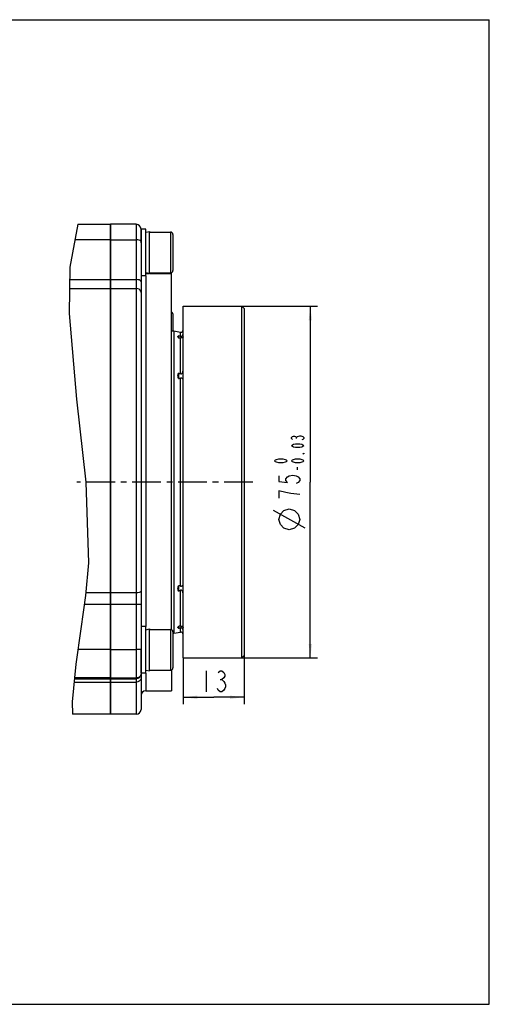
# Model space of a CAD drawing. Header units: millimetres. Extents: x 0 to 297, y 0 to 210.
# Tile 4 of 4: x 197 to 297, y 0 to 210. Entities that reach past the tile are written whole.
import ezdxf

# ---------------------------------------------------------------- set-up
doc = ezdxf.new("R2010")
doc.units = ezdxf.units.MM
doc.header["$LTSCALE"] = 16.335
doc.linetypes.add('CENTER', pattern=[0.6, 0.375, -0.075, 0.075, -0.075])
doc.layers.get('0').update_dxf_attribs({"linetype": 'CONTINUOUS'})
for name, color, linetype in [('304101000043_DXF_AXIS', 7, 'CONTINUOUS'), ('304102000014DXF_CONTINUOUS_LINE', 7, 'CONTINUOUS'), ('304102000015DXF_CONTINUOUS_LINE', 7, 'CONTINUOUS'), ('304104000081DXF_CONTINUOUS_LINE', 7, 'CONTINUOUS'), ('501023000065DXF_CONTINUOUS_LINE', 7, 'CONTINUOUS'), ('504001000006DXF_CONTINUOUS_LINE', 7, 'CONTINUOUS'), ('604006000002DXF_CONTINUOUS_LINE', 7, 'CONTINUOUS'), ('末端安装尺寸_DXF_DIMENSION', 7, 'CONTINUOUS'), ('末端安装尺寸_DXF_FORMAT', 7, 'CONTINUOUS')]:
    doc.layers.add(name, color=color, linetype=linetype)
doc.styles.get("Standard").update_dxf_attribs({"font": 'txt', "width": 0.7})
doc.dimstyles.new('DIMSTYLE_7', dxfattribs={"dimtxt": 4.5, "dimasz": 3, "dimexe": 1.5, "dimexo": 0, "dimgap": 1.125, "dimtad": 1, "dimdsep": 46, "dimtxsty": 'Standard', "dimblk": '_FILLED', "dimblk1": '_FILLED', "dimblk2": '_FILLED', "dimcen": 0.09, "dimclrt": 5, "dimazin": 2, "dimtp": 0.2, "dimtm": 0.2, "dimtfac": 1, "dimtofl": 0, "dimtmove": 0, "dimatfit": 3, "dimldrblk": '_FILLED', "dimfxl": 0, "dimtolj": 1, "dimarcsym": 0})
doc.dimstyles.new('DIMSTYLE_8', dxfattribs={"dimtxt": 4.5, "dimasz": 3, "dimexe": 1.5, "dimexo": 0, "dimgap": 1.125, "dimtad": 1, "dimdsep": 46, "dimtxsty": 'Standard', "dimblk": '_FILLED', "dimblk1": '_FILLED', "dimblk2": '_FILLED', "dimcen": 0.09, "dimclrt": 5, "dimazin": 2, "dimtol": 1, "dimtm": 0.03, "dimtfac": 0.6, "dimtofl": 0, "dimtmove": 0, "dimatfit": 3, "dimldrblk": '_FILLED', "dimfxl": 0, "dimtolj": 1, "dimarcsym": 0})

# ---------------------------------------------------------------- blocks, each defined once
blk = doc.blocks.new('_FILLED')
at = {"color": 0, "linetype": 'ByBlock'}
blk.add_solid([(0, 0), (-1, 0.117), (-1, -0.117)], dxfattribs=at)
blk = doc.blocks.new('*D8')
at = {"layer": '末端安装尺寸_DXF_DIMENSION', "color": 2, "linetype": 'Continuous'}
for p, q in [((231.69, 73.88), (231.69, 63.99)), ((244.69, 74.38), (244.69, 63.99)), ((231.69, 65.49), (238.19, 65.49)), ((244.69, 65.49), (238.19, 65.49))]:
    blk.add_line(p, q, dxfattribs=at)
at = {"layer": '末端安装尺寸_DXF_DIMENSION', "color": 2, "linetype": 'Continuous', "xscale": 3, "yscale": 3, "zscale": 3, "rotation": 180}
blk.add_blockref('_FILLED', (231.69, 65.49), dxfattribs=at)
at = {"layer": '末端安装尺寸_DXF_DIMENSION', "color": 2, "linetype": 'Continuous', "xscale": 3, "yscale": 3, "zscale": 3}
blk.add_blockref('_FILLED', (244.69, 65.49), dxfattribs=at)
blk = doc.blocks.new('*D9')
at = {"layer": '末端安装尺寸_DXF_DIMENSION', "color": 2, "linetype": 'Continuous'}
for p, q in [((244.19, 148.88), (260.31, 148.88)), ((258.81, 148.88), (258.81, 111.38)), ((258.81, 73.88), (258.81, 111.38)), ((244.19, 73.88), (260.31, 73.88))]:
    blk.add_line(p, q, dxfattribs=at)
at = {"layer": '末端安装尺寸_DXF_DIMENSION', "color": 2, "linetype": 'Continuous', "xscale": 3, "yscale": 3, "zscale": 3}
for p, rotation in [((258.81, 148.88), 90), ((258.81, 73.88), 270)]:
    blk.add_blockref('_FILLED', p, dxfattribs=dict(at, rotation=rotation))

msp = doc.modelspace()

# ---------------------------------------------------------------- linework, layer by layer
at = {"color": 2, "linetype": 'Continuous'}
for p, q in [((209.22063, 166.35456), (207.49441, 157.19091)), ((207.49441, 157.19091), (207.33343, 147.35856)), ((207.33343, 147.35856), (208.89497, 129.05811)), ((208.89497, 129.05811), (210.94706, 111.35858)), ((210.94706, 111.35858), (211.47175, 94.15171)), ((211.47175, 94.15171), (210.84693, 87.21879)), ((210.84693, 87.21879), (209.87853, 80.10693)), ((209.87853, 80.10693), (208.8114, 72.57337)), ((208.8114, 72.57337), (207.99818, 64.51645)), ((207.99818, 64.51645), (208.0939, 61.87515))]:
    msp.add_line(p, q, dxfattribs=at)
at = {"layer": '304101000043_DXF_AXIS', "color": 7, "linetype": 'CENTER'}
msp.add_line((246.54705, 111.37515), (209.02425, 111.37515), dxfattribs=at)
at = {"layer": '304102000014DXF_CONTINUOUS_LINE', "color": 7, "linetype": 'Continuous'}
for p, q in [((221.6898, 166.35456), (216.1898, 166.35456)), ((216.1898, 61.87518), (216.1898, 166.35429)), ((222.6898, 165.3545), (222.6898, 62.87561)), ((223.6898, 155.87515), (224.38459, 155.87515)), ((224.46449, 155.87515), (229.1898, 155.87515)), ((229.1898, 79.91397), (229.1898, 155.87463)), ((229.1898, 71.28652), (229.1898, 66.87567)), ((223.6898, 66.87515), (229.1898, 66.87515)), ((221.6898, 61.87515), (216.1898, 61.87515))]:
    msp.add_line(p, q, dxfattribs=at)
at = {"layer": '304102000014DXF_CONTINUOUS_LINE', "color": 9, "linetype": 'Continuous'}
for p, q in [((221.6898, 166.35456), (221.6898, 61.87515)), ((216.1898, 163.0785), (221.6898, 163.0785)), ((216.1898, 154.57256), (221.6898, 154.57256)), ((223.6898, 155.35456), (223.6898, 80.60024)), ((216.1898, 152.67119), (221.6898, 152.67119)), ((221.6898, 87.72601), (216.1898, 87.72601)), ((221.6898, 85.24995), (216.1898, 85.24995)), ((216.1898, 75.70496), (221.6898, 75.70496)), ((216.1898, 69.60116), (221.6898, 69.60116)), ((216.1898, 69.43455), (221.6898, 69.43455)), ((223.6898, 70.60024), (223.6898, 66.87515)), ((216.1898, 68.74172), (221.6898, 68.74172))]:
    msp.add_line(p, q, dxfattribs=at)
for points in [[(222.6898, 162.62451), (222.64085, 162.7648), (222.49881, 162.89136), (222.27758, 162.9918), (221.99881, 163.05628), (221.6898, 163.0785)], [(222.6898, 154.11857), (222.64085, 154.25886), (222.49881, 154.38542), (222.27758, 154.48585), (221.99881, 154.55034), (221.6898, 154.57256)], [(222.6898, 151.83693), (222.64085, 152.09473), (222.49881, 152.3273), (222.27758, 152.51186), (221.99881, 152.63036), (221.6898, 152.67119)], [(222.6898, 88.20377), (222.64085, 88.05613), (222.49881, 87.92295), (222.27758, 87.81725), (221.99881, 87.74939), (221.6898, 87.72601)], [(222.6898, 85.23249), (222.64085, 85.23789), (222.49881, 85.24275), (222.27758, 85.24661), (221.99881, 85.24909), (221.6898, 85.24995)], [(222.6898, 75.6875), (222.64085, 75.6929), (222.49881, 75.69776), (222.27758, 75.70162), (221.99881, 75.7041), (221.6898, 75.70496)], [(222.6898, 70.601), (222.64085, 70.29203), (222.49881, 70.01331), (222.27758, 69.79211), (221.99881, 69.65009), (221.6898, 69.60116)], [(222.6898, 70.4344), (222.64085, 70.12543), (222.49881, 69.8467), (222.27758, 69.6255), (221.99881, 69.48348), (221.6898, 69.43455)], [(222.6898, 69.603), (222.64085, 69.33685), (222.49881, 69.09675), (222.27758, 68.90621), (221.99881, 68.78387), (221.6898, 68.74172)]]:
    msp.add_lwpolyline(points, dxfattribs=at)
at = {"layer": '304102000014DXF_CONTINUOUS_LINE', "color": 7, "linetype": 'Continuous'}
for centre, start, end in [((221.6898, 165.35456), 0, 90), ((223.6898, 65.87515), 90, 180), ((221.6898, 62.87515), 270, 360)]:
    msp.add_arc(centre, 1, start, end, dxfattribs=at)
at = {"layer": '304102000015DXF_CONTINUOUS_LINE', "color": 7, "linetype": 'Continuous'}
for p, q in [((209.22063, 166.35456), (216.1898, 166.35456)), ((216.1898, 166.3532), (216.1898, 61.87518)), ((216.1898, 61.87515), (208.0939, 61.87515))]:
    msp.add_line(p, q, dxfattribs=at)
at = {"layer": '304102000015DXF_CONTINUOUS_LINE', "color": 9, "linetype": 'Continuous'}
for p, q in [((216.1898, 163.0785), (208.60349, 163.0785)), ((207.45154, 154.57256), (216.1898, 154.57256)), ((207.42041, 152.67119), (216.1898, 152.67119)), ((216.1898, 87.72601), (210.89264, 87.72601)), ((216.1898, 85.24995), (210.57884, 85.24995)), ((216.1898, 75.70496), (209.25499, 75.70496)), ((208.49459, 69.43455), (216.1898, 69.43455)), ((216.1898, 69.60116), (208.5114, 69.60116)), ((208.42466, 68.74172), (216.1898, 68.74172))]:
    msp.add_line(p, q, dxfattribs=at)
at = {"layer": '304104000081DXF_CONTINUOUS_LINE', "color": 7, "linetype": 'Continuous'}
for p, q in [((231.6898, 148.87515), (244.1898, 148.87515)), ((231.6898, 73.87536), (231.6898, 148.87495)), ((244.1898, 73.87515), (244.1898, 148.87515)), ((244.6898, 148.37515), (244.1898, 148.87515)), ((244.6898, 148.37504), (244.6898, 74.37522)), ((229.1898, 143.62515), (229.6898, 143.62515)), ((229.6898, 143.62515), (229.6898, 79.12515)), ((229.6898, 143.62515), (231.10297, 143.37597)), ((230.6898, 142.13581), (230.62126, 142.23059)), ((230.6898, 142.5562), (230.6898, 142.13581)), ((230.6898, 134.62165), (230.6898, 133.47313)), ((230.6898, 89.27716), (230.6898, 88.12865)), ((230.62138, 80.51972), (230.6898, 80.61448)), ((230.6898, 80.61448), (230.6898, 80.1941)), ((229.4898, 79.12515), (229.6898, 79.12515)), ((229.6898, 79.12515), (231.10297, 79.37433)), ((231.6898, 73.87515), (244.1898, 73.87515)), ((244.6898, 74.37515), (244.1898, 73.87515))]:
    msp.add_line(p, q, dxfattribs=at)
at = {"layer": '304104000081DXF_CONTINUOUS_LINE', "color": 9, "linetype": 'Continuous'}
for p, q in [((231.10297, 142.44111), (231.10297, 143.37597)), ((231.10297, 134.43983), (231.10297, 142.11828)), ((231.10297, 89.19244), (231.10297, 133.55786)), ((231.10297, 80.63201), (231.10297, 88.31046)), ((231.10297, 79.37433), (231.10297, 80.30919))]:
    msp.add_line(p, q, dxfattribs=at)
at = {"layer": '304104000081DXF_CONTINUOUS_LINE', "color": 7, "linetype": 'Continuous'}
for points in [[(231.10297, 142.44111), (231.18869, 142.42813), (231.27261, 142.43994), (231.34848, 142.47137), (231.41554, 142.51578), (231.47842, 142.57291), (231.53663, 142.6421), (231.59024, 142.72545), (231.63774, 142.82694), (231.67422, 142.95083), (231.6898, 143.10081)], [(230.62126, 142.23059), (230.57841, 142.33067), (230.57721, 142.4133), (230.6132, 142.48679), (230.6898, 142.5562)], [(231.10297, 142.44111), (230.97121, 142.47943), (230.83336, 142.51775), (230.6898, 142.5562)], [(230.6898, 142.13581), (230.83333, 142.12814), (230.97118, 142.12222), (231.10297, 142.11828)], [(231.6898, 142.36079), (231.67392, 142.28189), (231.63683, 142.22492), (231.58866, 142.18489), (231.53439, 142.15737), (231.4755, 142.13892), (231.41192, 142.1273), (231.34345, 142.12091), (231.26778, 142.1181), (231.18711, 142.11745), (231.10297, 142.11828)], [(230.6898, 133.47313), (230.62738, 133.67302), (230.58777, 133.86754), (230.57324, 134.04862), (230.58329, 134.23309), (230.62283, 134.42922), (230.6898, 134.62165)], [(231.10297, 134.43983), (230.97121, 134.50226), (230.83336, 134.56273), (230.6898, 134.62165)], [(231.10297, 134.43983), (231.18355, 134.4183), (231.26766, 134.43562), (231.34367, 134.48515), (231.41294, 134.55651), (231.47773, 134.64569), (231.53632, 134.74736), (231.58999, 134.8641), (231.63766, 135.00023), (231.67424, 135.15847), (231.6898, 135.33997)], [(230.6898, 133.47313), (230.83333, 133.49828), (230.97118, 133.52636), (231.10297, 133.55786)], [(231.6898, 133.31818), (231.67295, 133.33368), (231.63285, 133.3618), (231.57991, 133.39756), (231.51961, 133.43714), (231.45362, 133.47799), (231.38163, 133.51731), (231.30074, 133.55082), (231.20536, 133.56902), (231.10297, 133.55786)], [(230.6898, 88.12865), (230.62738, 88.30501), (230.58777, 88.48481), (230.57324, 88.66055), (230.58329, 88.84872), (230.62283, 89.05951), (230.6898, 89.27716)], [(231.10297, 89.19244), (230.97121, 89.22393), (230.83336, 89.25201), (230.6898, 89.27716)], [(230.6898, 88.12865), (230.83333, 88.18755), (230.97118, 88.24802), (231.10297, 88.31046)], [(231.10297, 89.19244), (231.18355, 89.18096), (231.26766, 89.19022), (231.34367, 89.21555), (231.41294, 89.24923), (231.47773, 89.28683), (231.53632, 89.32397), (231.58999, 89.35949), (231.63766, 89.39179), (231.67424, 89.41757), (231.6898, 89.43211)], [(231.6898, 87.41033), (231.67295, 87.59941), (231.63285, 87.76603), (231.57991, 87.91037), (231.51961, 88.03424), (231.45362, 88.14043), (231.38163, 88.22907), (231.30074, 88.29694), (231.20536, 88.33141), (231.10297, 88.31046)], [(230.6898, 80.1941), (230.61749, 80.25816), (230.57841, 80.33202), (230.57721, 80.41404), (230.6132, 80.50571), (230.62138, 80.51972)], [(231.10297, 80.63201), (230.97121, 80.62807), (230.83336, 80.62216), (230.6898, 80.61448)], [(230.6898, 80.1941), (230.83333, 80.23253), (230.97118, 80.27086), (231.10297, 80.30919)], [(231.10297, 80.63201), (231.18869, 80.63284), (231.27261, 80.6321), (231.34848, 80.62908), (231.41554, 80.6225), (231.47842, 80.61066), (231.53663, 80.59203), (231.59024, 80.56439), (231.63774, 80.52438), (231.67422, 80.4677), (231.6898, 80.38951)], [(231.6898, 79.64949), (231.67392, 79.80092), (231.63683, 79.92571), (231.58866, 80.02767), (231.53439, 80.11122), (231.4755, 80.18041), (231.41192, 80.23733), (231.34345, 80.28162), (231.26778, 80.31169), (231.18711, 80.32216), (231.10297, 80.30919)]]:
    msp.add_lwpolyline(points, dxfattribs=at)
for centre, start, end in [((231.1898, 143.86837), 260, 360), ((231.1898, 78.88193), 0, 100)]:
    msp.add_arc(centre, 0.5, start, end, dxfattribs=at)
at = {"layer": '501023000065DXF_CONTINUOUS_LINE', "color": 7, "linetype": 'Continuous'}
for p, q in [((224.50056, 164.71456), (228.9898, 164.71456)), ((229.4898, 164.21456), (229.4898, 156.49456)), ((224.50056, 155.99456), (228.9898, 155.99456)), ((229.4898, 147.23515), (229.4898, 143.62515)), ((224.50056, 79.96024), (228.9898, 79.96024)), ((229.4898, 79.46024), (229.4898, 71.74024)), ((224.50056, 71.24024), (228.9898, 71.24024))]:
    msp.add_line(p, q, dxfattribs=at)
at = {"layer": '501023000065DXF_CONTINUOUS_LINE', "color": 9, "linetype": 'Continuous'}
for p, q in [((228.9898, 164.71456), (228.9898, 155.99456)), ((228.9898, 79.96024), (228.9898, 71.24024))]:
    msp.add_line(p, q, dxfattribs=at)
at = {"layer": '501023000065DXF_CONTINUOUS_LINE', "color": 7, "linetype": 'Continuous'}
for centre, start, end in [((228.9898, 164.21456), 0, 90), ((228.9898, 156.49456), 270, 360), ((228.9898, 147.23515), 0, 66.2193962), ((228.9898, 79.46024), 0, 90), ((228.9898, 71.74024), 270, 360)]:
    msp.add_arc(centre, 0.5, start, end, dxfattribs=at)
at = {"layer": '504001000006DXF_CONTINUOUS_LINE', "color": 7, "linetype": 'Continuous'}
for p, q in [((222.6898, 162.43163), (222.6898, 165.35456)), ((223.6898, 165.35456), (222.6898, 165.35456)), ((223.6898, 155.35456), (223.6898, 165.35456)), ((223.6898, 155.35456), (222.6898, 155.35456)), ((223.6898, 80.60024), (222.6898, 80.60024)), ((223.6898, 70.60024), (223.6898, 80.60024)), ((222.6898, 70.60024), (222.6898, 75.6875)), ((223.6898, 70.60024), (222.6898, 70.60024))]:
    msp.add_line(p, q, dxfattribs=at)
at = {"layer": '604006000002DXF_CONTINUOUS_LINE', "color": 7, "linetype": 'Continuous'}
for p, q in [((223.6898, 164.65491), (224.46449, 164.85456)), ((224.46449, 155.85456), (224.46449, 164.85456)), ((224.46449, 164.85456), (224.50056, 164.71456)), ((223.6898, 156.0542), (224.46449, 155.85456)), ((224.46449, 155.85456), (224.50056, 155.99456)), ((223.6898, 79.9006), (224.46449, 80.10024)), ((224.46449, 80.10024), (224.50056, 79.96024)), ((224.46449, 71.10024), (224.46449, 80.10024)), ((223.6898, 71.29989), (224.46449, 71.10024)), ((224.46449, 71.10024), (224.50056, 71.24024))]:
    msp.add_line(p, q, dxfattribs=at)
at = {"layer": '末端安装尺寸_DXF_DIMENSION', "color": 5, "linetype": 'Continuous'}
for p, q in [((255.88551, 120.66389), (255.88551, 120.8664)), ((256.11051, 113.98139), (256.11051, 114.5889)), ((257.68551, 101.55015), (250.93551, 105.30015)), ((236.61479, 71.11577), (236.61479, 66.61577)), ((239.56792, 69.24077), (239.96168, 69.24077))]:
    msp.add_line(p, q, dxfattribs=at)
for points in [[(254.9855, 120.4614), (254.76051, 120.66389), (254.76051, 120.8664), (254.9855, 121.0689), (255.2105, 121.17015), (255.43552, 121.17015), (255.66051, 121.0689), (255.88551, 120.8664), (256.11051, 121.0689)], [(256.11051, 121.0689), (256.56051, 121.2714), (256.7855, 121.2714), (257.0105, 121.17015), (257.23552, 121.0689), (257.46052, 120.8664), (257.46052, 120.66389), (257.23552, 120.4614), (257.0105, 120.36015)], [(257.46052, 119.14515), (257.23552, 118.94265), (257.0105, 118.8414), (256.56051, 118.74015), (255.66051, 118.74015), (255.2105, 118.8414), (254.9855, 118.94265), (254.76051, 119.14515), (254.9855, 119.34765), (255.2105, 119.4489), (255.66051, 119.55014), (256.56051, 119.55014), (257.0105, 119.4489), (257.23552, 119.34765), (257.46052, 119.14515)], [(253.86051, 115.90515), (253.63552, 115.70265), (253.4105, 115.6014), (252.96051, 115.50015), (252.06051, 115.50015), (251.61052, 115.6014), (251.3855, 115.70265), (251.1605, 115.90515), (251.3855, 116.10765), (251.61052, 116.20889), (252.06051, 116.31015), (252.96051, 116.31015), (253.4105, 116.20889), (253.63552, 116.10765), (253.86051, 115.90515)], [(257.46052, 115.90515), (257.23552, 115.70265), (257.0105, 115.6014), (256.56051, 115.50015), (255.66051, 115.50015), (255.2105, 115.6014), (254.9855, 115.70265), (254.76051, 115.90515), (254.9855, 116.10765), (255.2105, 116.20889), (255.66051, 116.31015), (256.56051, 116.31015), (257.0105, 116.20889), (257.23552, 116.10765), (257.46052, 115.90515)], [(257.46052, 117.52515), (257.46052, 117.4239), (257.23552, 117.4239), (257.46052, 117.52515)], [(252.06051, 112.68765), (252.06051, 111.5064), (253.93551, 111.30953), (253.56051, 111.70327), (253.56051, 112.09702), (253.93551, 112.49078), (254.31051, 112.68765), (255.06051, 112.88452), (255.8105, 112.68765), (256.1855, 112.49078), (256.56051, 112.09702), (256.56051, 111.70327), (256.1855, 111.30953), (255.8105, 111.11265)], [(253.56051, 109.1439), (252.06051, 109.53765), (252.06051, 107.96265)], [(256.56051, 108.75015), (254.68551, 108.94702), (253.56051, 109.1439)], [(254.31051, 101.17515), (253.1855, 101.55015), (252.43552, 102.30015), (252.06051, 103.42515), (252.43552, 104.55015), (253.1855, 105.30015), (254.31051, 105.67515), (255.43552, 105.30015), (256.1855, 104.55015), (256.56051, 103.42515), (256.1855, 102.30015), (255.43552, 101.55015), (254.31051, 101.17515)], [(239.17417, 70.74077), (239.56792, 71.11577), (239.96168, 71.11577), (240.35543, 70.74077), (240.55229, 70.36576), (240.55229, 69.99077), (240.35543, 69.61577), (239.96168, 69.24077), (240.35543, 68.86576), (240.55229, 68.49077), (240.74917, 68.11577), (240.74917, 67.74077), (240.55229, 67.36576), (240.35543, 66.99077), (239.96168, 66.61577), (239.56792, 66.61577), (239.17417, 66.99077), (238.9773, 67.36576)]]:
    msp.add_lwpolyline(points, dxfattribs=at)
at = {"layer": '末端安装尺寸_DXF_FORMAT', "color": 7, "linetype": 'Continuous'}
for p, q in [((0, 210), (297, 210)), ((297, 0), (297, 210)), ((0, 0), (297, 0))]:
    msp.add_line(p, q, dxfattribs=at)

# ---------------------------------------------------------------- dimensions: what is measured, and where the dimension line sits
at = {"layer": '末端安装尺寸_DXF_DIMENSION', "color": 2, "linetype": 'Continuous'}
dim = msp.add_linear_dim(base=(258.81051, 148.87515), p1=(244.1898, 73.87515), p2=(244.1898, 148.87515), angle=90, text='%%c<>', dimstyle='DIMSTYLE_8', dxfattribs=at)
dim.commit()
dim.dimension.update_dxf_attribs({"geometry": '*D9', "text_midpoint": (258.81051, 101.17515), "dimtype": 160})
dim = msp.add_linear_dim(base=(244.6898, 65.49077), p1=(231.6898, 73.87515), p2=(244.6898, 74.37515), dimstyle='DIMSTYLE_7', dxfattribs=at)
dim.commit()
dim.dimension.update_dxf_attribs({"geometry": '*D8', "text_midpoint": (235.0398, 65.49077), "dimtype": 160})

doc.saveas('drawing.dxf')
